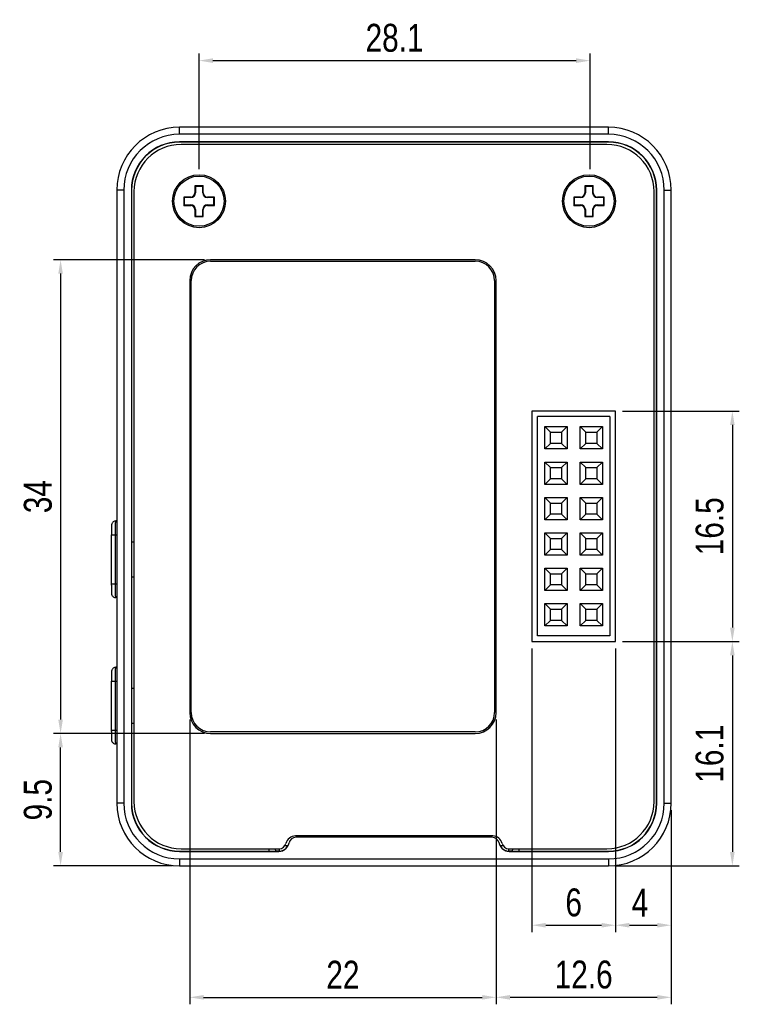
# Model space of a CAD drawing. Header units: millimetres. Extents: x 135 to 308, y 178 to 291.
# Tile 6 of 6: x 256 to 308, y 197 to 267. Entities that reach past the tile are written whole.
import ezdxf

# ---------------------------------------------------------------- set-up
doc = ezdxf.new("R2010")
doc.units = ezdxf.units.MM
doc.header["$LTSCALE"] = 0.5
doc.header["$PDMODE"] = 3
doc.header["$PDSIZE"] = 0.3125
doc.layers.get('0').update_dxf_attribs({"linetype": 'CONTINUOUS'})
doc.layers.get('Defpoints').update_dxf_attribs({"linetype": 'CONTINUOUS'})
doc.layers.add('dim', color=6, linetype='CONTINUOUS')
doc.styles.get("Standard").update_dxf_attribs({"font": 'txt', "width": 0.8})
doc.dimstyles.get("Standard").update_dxf_attribs({"dimtxt": 2, "dimasz": 1, "dimexe": 0.5, "dimexo": 0.5, "dimtad": 1, "dimtoh": 1, "dimdec": 1, "dimdsep": 46, "dimtxsty": 'Standard', "dimblk1": '_FILLED', "dimblk2": '_FILLED', "dimcen": 0.09, "dimazin": 2, "dimtp": 0.01, "dimtm": 0.01, "dimtfac": 1, "dimtofl": 0, "dimtmove": 0, "dimatfit": 3, "dimfxl": 1, "dimtolj": 1, "dimarcsym": 0})

# ---------------------------------------------------------------- blocks, each defined once
blk = doc.blocks.new('*D11')
at = {"layer": 'Defpoints', "color": 0}
for p in [(270.086, 250.269), (259.255, 216.269), (270.086, 216.269)]:
    blk.add_point(p, dxfattribs=at)
at = {"layer": 'dim', "color": 0, "lineweight": -2}
for p, q in [((269.586, 250.269), (258.755, 250.269)), ((259.255, 249.269), (259.255, 217.269)), ((269.586, 216.269), (258.755, 216.269))]:
    blk.add_line(p, q, dxfattribs=at)
at = {"layer": 'dim', "color": 0}
for points in [[(259.422, 249.269), (259.089, 249.269), (259.255, 250.269)], [(259.089, 217.269), (259.422, 217.269), (259.255, 216.269)]]:
    blk.add_solid(points, dxfattribs=at)
at = {"layer": 'dim', "color": 0, "insert": (257.63, 233.269), "char_height": 2, "attachment_point": 5, "rotation": 90}
blk.add_mtext('\\A1;34', dxfattribs=at)
blk = doc.blocks.new('_FILLED')
at = {"color": 0, "linetype": 'ByBlock'}
blk.add_solid([(0, 0), (-1, 0.167), (-1, -0.167)], dxfattribs=at)
blk = doc.blocks.new('*D13')
at = {"layer": 'Defpoints', "color": 0}
for p in [(299.096, 239.409), (299.096, 222.869), (307.489, 222.869)]:
    blk.add_point(p, dxfattribs=at)
at = {"layer": 'dim', "color": 0, "lineweight": -2}
for p, q in [((299.596, 239.409), (307.989, 239.409)), ((307.489, 238.409), (307.489, 223.869)), ((299.596, 222.869), (307.989, 222.869))]:
    blk.add_line(p, q, dxfattribs=at)
at = {"layer": 'dim', "color": 0}
for points in [[(307.656, 238.409), (307.322, 238.409), (307.489, 239.409)], [(307.322, 223.869), (307.656, 223.869), (307.489, 222.869)]]:
    blk.add_solid(points, dxfattribs=at)
at = {"layer": 'dim', "color": 0, "insert": (305.864, 231.139), "char_height": 2, "attachment_point": 5, "rotation": 90}
blk.add_mtext('\\A1;16.5', dxfattribs=at)
blk = doc.blocks.new('*D14')
at = {"layer": 'Defpoints', "color": 0}
for p in [(293.096, 222.869), (299.096, 222.869), (299.096, 202.509)]:
    blk.add_point(p, dxfattribs=at)
at = {"layer": 'dim', "color": 0, "lineweight": -2}
for p, q in [((293.096, 222.369), (293.096, 202.009)), ((299.096, 222.369), (299.096, 202.009)), ((294.096, 202.509), (298.096, 202.509))]:
    blk.add_line(p, q, dxfattribs=at)
at = {"layer": 'dim', "color": 0}
for points in [[(294.096, 202.676), (294.096, 202.342), (293.096, 202.509)], [(298.096, 202.342), (298.096, 202.676), (299.096, 202.509)]]:
    blk.add_solid(points, dxfattribs=at)
at = {"layer": 'dim', "color": 0, "insert": (296.096, 204.134), "char_height": 2, "attachment_point": 5}
blk.add_mtext('\\A1;6', dxfattribs=at)
blk = doc.blocks.new('*D15')
at = {"layer": 'Defpoints', "color": 0}
for p in [(299.096, 222.869), (298.596, 206.767), (307.489, 206.767)]:
    blk.add_point(p, dxfattribs=at)
at = {"layer": 'dim', "color": 0, "lineweight": -2}
for p, q in [((299.596, 222.869), (307.989, 222.869)), ((307.489, 221.869), (307.489, 207.767)), ((299.096, 206.767), (307.989, 206.767))]:
    blk.add_line(p, q, dxfattribs=at)
at = {"layer": 'dim', "color": 0}
for points in [[(307.656, 221.869), (307.322, 221.869), (307.489, 222.869)], [(307.322, 207.767), (307.656, 207.767), (307.489, 206.767)]]:
    blk.add_solid(points, dxfattribs=at)
at = {"layer": 'dim', "color": 0, "insert": (305.864, 214.818), "char_height": 2, "attachment_point": 5, "rotation": 90}
blk.add_mtext('\\A1;16.1', dxfattribs=at)
blk = doc.blocks.new('*D17')
at = {"layer": 'Defpoints', "color": 0}
for p in [(297.274, 264.558), (269.196, 256.269), (297.274, 256.269)]:
    blk.add_point(p, dxfattribs=at)
at = {"layer": 'dim', "color": 0, "lineweight": -2}
for p, q in [((269.196, 256.769), (269.196, 265.058)), ((297.274, 256.769), (297.274, 265.058)), ((270.196, 264.558), (296.274, 264.558))]:
    blk.add_line(p, q, dxfattribs=at)
at = {"layer": 'dim', "color": 0}
for points in [[(270.196, 264.725), (270.196, 264.391), (269.196, 264.558)], [(296.274, 264.391), (296.274, 264.725), (297.274, 264.558)]]:
    blk.add_solid(points, dxfattribs=at)
at = {"layer": 'dim', "color": 0, "insert": (283.235, 266.183), "char_height": 2, "attachment_point": 5}
blk.add_mtext('\\A1;28.1', dxfattribs=at)
blk = doc.blocks.new('*D18')
at = {"layer": 'Defpoints', "color": 0}
for p in [(268.525, 217.769), (290.525, 217.769), (290.525, 197.334)]:
    blk.add_point(p, dxfattribs=at)
at = {"layer": 'dim', "color": 0, "lineweight": -2}
for p, q in [((268.525, 217.269), (268.525, 196.834)), ((290.525, 217.269), (290.525, 196.834)), ((269.525, 197.334), (289.525, 197.334))]:
    blk.add_line(p, q, dxfattribs=at)
at = {"layer": 'dim', "color": 0}
for points in [[(269.525, 197.501), (269.525, 197.167), (268.525, 197.334)], [(289.525, 197.167), (289.525, 197.501), (290.525, 197.334)]]:
    blk.add_solid(points, dxfattribs=at)
at = {"layer": 'dim', "color": 0, "insert": (279.525, 198.959), "char_height": 2, "attachment_point": 5}
blk.add_mtext('\\A1;22', dxfattribs=at)
blk = doc.blocks.new('*D19')
at = {"layer": 'Defpoints', "color": 0}
for p in [(259.255, 216.269), (270.025, 216.269), (267.796, 206.767)]:
    blk.add_point(p, dxfattribs=at)
at = {"layer": 'dim', "color": 0, "lineweight": -2}
for p, q in [((269.525, 216.269), (258.755, 216.269)), ((259.255, 207.767), (259.255, 215.269)), ((267.296, 206.767), (258.755, 206.767))]:
    blk.add_line(p, q, dxfattribs=at)
at = {"layer": 'dim', "color": 0}
for points in [[(259.422, 215.269), (259.089, 215.269), (259.255, 216.269)], [(259.089, 207.767), (259.422, 207.767), (259.255, 206.767)]]:
    blk.add_solid(points, dxfattribs=at)
at = {"layer": 'dim', "color": 0, "insert": (257.63, 211.518), "char_height": 2, "attachment_point": 5, "rotation": 90}
blk.add_mtext('\\A1;9.5', dxfattribs=at)
blk = doc.blocks.new('*D20')
at = {"layer": 'Defpoints', "color": 0}
for p in [(290.525, 217.769), (303.098, 211.24), (290.525, 197.334)]:
    blk.add_point(p, dxfattribs=at)
at = {"layer": 'dim', "color": 0, "lineweight": -2}
for p, q in [((290.525, 217.269), (290.525, 196.834)), ((303.098, 210.74), (303.098, 196.834)), ((302.098, 197.334), (291.525, 197.334))]:
    blk.add_line(p, q, dxfattribs=at)
at = {"layer": 'dim', "color": 0}
for points in [[(291.525, 197.501), (291.525, 197.167), (290.525, 197.334)], [(302.098, 197.167), (302.098, 197.501), (303.098, 197.334)]]:
    blk.add_solid(points, dxfattribs=at)
at = {"layer": 'dim', "color": 0, "insert": (296.811, 198.959), "char_height": 2, "attachment_point": 5}
blk.add_mtext('\\A1;12.6', dxfattribs=at)
blk = doc.blocks.new('*D21')
at = {"layer": 'Defpoints', "color": 0}
for p in [(299.096, 222.869), (303.098, 211.269), (303.098, 202.509)]:
    blk.add_point(p, dxfattribs=at)
at = {"layer": 'dim', "color": 0, "lineweight": -2}
for p, q in [((299.096, 222.369), (299.096, 202.009)), ((303.098, 210.769), (303.098, 202.009)), ((300.096, 202.509), (302.098, 202.509))]:
    blk.add_line(p, q, dxfattribs=at)
at = {"layer": 'dim', "color": 0}
for points in [[(300.096, 202.676), (300.096, 202.342), (299.096, 202.509)], [(302.098, 202.342), (302.098, 202.676), (303.098, 202.509)]]:
    blk.add_solid(points, dxfattribs=at)
at = {"layer": 'dim', "color": 0, "insert": (300.859, 204.134), "char_height": 2, "attachment_point": 5}
blk.add_mtext('\\A1;4', dxfattribs=at)

msp = doc.modelspace()

# ---------------------------------------------------------------- linework, layer by layer
at = {"linetype": 'Continuous'}
for p, q in [((267.796, 259.271), (267.796, 259.771)), ((298.596, 259.771), (267.796, 259.771)), ((298.596, 259.271), (298.596, 259.771)), ((298.596, 259.271), (267.796, 259.271)), ((267.796, 258.729), (267.796, 258.711)), ((298.596, 258.729), (267.796, 258.729)), ((298.596, 258.711), (267.796, 258.711)), ((298.596, 258.729), (298.596, 258.711)), ((298.488, 258.541), (267.905, 258.541)), ((263.295, 255.269), (263.295, 211.269)), ((263.795, 255.269), (263.295, 255.269)), ((263.795, 255.269), (263.795, 211.269)), ((264.336, 255.269), (264.336, 211.269)), ((264.336, 255.269), (264.355, 255.269)), ((264.355, 255.269), (264.355, 211.269)), ((264.525, 255.161), (264.525, 211.377)), ((268.896, 255.569), (268.896, 255.069)), ((268.896, 255.569), (268.933, 255.532)), ((269.496, 255.569), (268.896, 255.569)), ((268.933, 255.532), (268.933, 255.069)), ((269.46, 255.532), (268.933, 255.532)), ((269.496, 255.569), (269.46, 255.532)), ((269.46, 255.069), (269.46, 255.532)), ((269.496, 255.069), (269.496, 255.569)), ((296.896, 255.569), (296.896, 255.069)), ((297.496, 255.569), (296.896, 255.569)), ((296.896, 255.569), (296.933, 255.532)), ((296.933, 255.532), (296.933, 255.069)), ((297.46, 255.532), (296.933, 255.532)), ((297.496, 255.569), (297.46, 255.532)), ((297.46, 255.069), (297.46, 255.532)), ((297.496, 255.069), (297.496, 255.569)), ((301.868, 211.377), (301.868, 255.161)), ((302.038, 211.269), (302.038, 255.269)), ((302.056, 255.269), (302.038, 255.269)), ((302.056, 211.269), (302.056, 255.269)), ((302.598, 211.269), (302.598, 255.269)), ((302.598, 255.269), (303.098, 255.269)), ((303.098, 211.269), (303.098, 255.269)), ((268.096, 254.769), (268.096, 254.169)), ((268.096, 254.769), (268.133, 254.732)), ((268.596, 254.769), (268.096, 254.769)), ((268.133, 254.732), (268.133, 254.206)), ((268.596, 254.732), (268.133, 254.732)), ((268.596, 254.769), (268.596, 254.732)), ((268.896, 255.069), (268.933, 255.069)), ((269.496, 255.069), (269.46, 255.069)), ((269.796, 254.769), (269.796, 254.732)), ((270.296, 254.769), (269.796, 254.769)), ((270.26, 254.732), (269.796, 254.732)), ((270.296, 254.769), (270.26, 254.732)), ((270.26, 254.206), (270.26, 254.732)), ((270.296, 254.169), (270.296, 254.769)), ((296.096, 254.769), (296.096, 254.169)), ((296.596, 254.769), (296.096, 254.769)), ((296.096, 254.769), (296.133, 254.732)), ((296.133, 254.732), (296.133, 254.206)), ((296.596, 254.732), (296.133, 254.732)), ((296.596, 254.769), (296.596, 254.732)), ((296.896, 255.069), (296.933, 255.069)), ((297.496, 255.069), (297.46, 255.069)), ((297.796, 254.769), (297.796, 254.732)), ((298.296, 254.769), (297.796, 254.769)), ((298.26, 254.732), (297.796, 254.732)), ((298.296, 254.769), (298.26, 254.732)), ((298.26, 254.206), (298.26, 254.732)), ((298.296, 254.169), (298.296, 254.769)), ((268.096, 254.169), (268.133, 254.206)), ((268.096, 254.169), (268.596, 254.169)), ((268.133, 254.206), (268.596, 254.206)), ((268.596, 254.169), (268.596, 254.206)), ((268.896, 253.869), (268.896, 253.369)), ((268.896, 253.869), (268.933, 253.869)), ((268.933, 253.869), (268.933, 253.406)), ((269.46, 253.406), (269.46, 253.869)), ((269.496, 253.869), (269.46, 253.869)), ((269.496, 253.369), (269.496, 253.869)), ((269.796, 254.169), (269.796, 254.206)), ((269.796, 254.206), (270.26, 254.206)), ((269.796, 254.169), (270.296, 254.169)), ((270.296, 254.169), (270.26, 254.206)), ((296.096, 254.169), (296.133, 254.206)), ((296.096, 254.169), (296.596, 254.169)), ((296.133, 254.206), (296.596, 254.206)), ((296.596, 254.169), (296.596, 254.206)), ((296.896, 253.869), (296.896, 253.369)), ((296.896, 253.869), (296.933, 253.869)), ((296.933, 253.869), (296.933, 253.406)), ((297.46, 253.406), (297.46, 253.869)), ((297.496, 253.869), (297.46, 253.869)), ((297.496, 253.369), (297.496, 253.869)), ((297.796, 254.169), (297.796, 254.206)), ((297.796, 254.206), (298.26, 254.206)), ((297.796, 254.169), (298.296, 254.169)), ((298.296, 254.169), (298.26, 254.206)), ((268.896, 253.369), (268.933, 253.406)), ((268.896, 253.369), (269.496, 253.369)), ((268.933, 253.406), (269.46, 253.406)), ((269.496, 253.369), (269.46, 253.406)), ((296.896, 253.369), (296.933, 253.406)), ((296.896, 253.369), (297.496, 253.369)), ((296.933, 253.406), (297.46, 253.406)), ((297.496, 253.369), (297.46, 253.406)), ((289.025, 250.269), (270.025, 250.269)), ((270.025, 250.159), (289.025, 250.159)), ((268.525, 248.769), (268.525, 217.769)), ((268.635, 217.769), (268.635, 248.769)), ((290.415, 248.769), (290.415, 217.769)), ((290.525, 217.769), (290.525, 248.769)), ((293.096, 239.409), (293.096, 222.869)), ((299.096, 239.409), (293.096, 239.409)), ((293.497, 223.27), (293.497, 239.01)), ((298.697, 239.01), (293.497, 239.01)), ((298.697, 239.01), (298.697, 223.27)), ((299.096, 222.869), (299.096, 239.409)), ((294.027, 236.69), (294.027, 238.29)), ((294.027, 238.29), (295.627, 238.29)), ((294.027, 238.29), (294.427, 237.89)), ((295.627, 238.29), (295.227, 237.89)), ((295.627, 238.29), (295.627, 236.69)), ((296.567, 238.29), (298.167, 238.29)), ((296.567, 236.69), (296.567, 238.29)), ((296.567, 238.29), (296.967, 237.89)), ((298.167, 238.29), (297.767, 237.89)), ((298.167, 238.29), (298.167, 236.69)), ((294.427, 237.89), (295.227, 237.89)), ((294.427, 237.09), (294.427, 237.89)), ((295.227, 237.89), (295.227, 237.09)), ((296.967, 237.89), (297.767, 237.89)), ((296.967, 237.09), (296.967, 237.89)), ((297.767, 237.89), (297.767, 237.09)), ((294.027, 236.69), (294.427, 237.09)), ((295.227, 237.09), (294.427, 237.09)), ((295.627, 236.69), (295.227, 237.09)), ((296.567, 236.69), (296.967, 237.09)), ((297.767, 237.09), (296.967, 237.09)), ((298.167, 236.69), (297.767, 237.09)), ((295.627, 236.69), (294.027, 236.69)), ((298.167, 236.69), (296.567, 236.69)), ((294.027, 235.75), (295.627, 235.75)), ((294.027, 234.15), (294.027, 235.75)), ((294.027, 235.75), (294.427, 235.35)), ((294.427, 235.35), (295.227, 235.35)), ((294.427, 234.55), (294.427, 235.35)), ((295.627, 235.75), (295.227, 235.35)), ((295.227, 235.35), (295.227, 234.55)), ((295.627, 235.75), (295.627, 234.15)), ((296.567, 235.75), (298.167, 235.75)), ((296.567, 234.15), (296.567, 235.75)), ((296.567, 235.75), (296.967, 235.35)), ((296.967, 235.35), (297.767, 235.35)), ((296.967, 234.55), (296.967, 235.35)), ((298.167, 235.75), (297.767, 235.35)), ((297.767, 235.35), (297.767, 234.55)), ((298.167, 235.75), (298.167, 234.15)), ((294.027, 234.15), (294.427, 234.55)), ((295.627, 234.15), (294.027, 234.15)), ((295.227, 234.55), (294.427, 234.55)), ((295.627, 234.15), (295.227, 234.55)), ((296.567, 234.15), (296.967, 234.55)), ((298.167, 234.15), (296.567, 234.15)), ((297.767, 234.55), (296.967, 234.55)), ((298.167, 234.15), (297.767, 234.55)), ((294.027, 233.21), (295.627, 233.21)), ((294.027, 231.61), (294.027, 233.21)), ((294.027, 233.21), (294.427, 232.81)), ((295.627, 233.21), (295.227, 232.81)), ((295.627, 233.21), (295.627, 231.61)), ((296.567, 233.21), (298.167, 233.21)), ((296.567, 231.61), (296.567, 233.21)), ((296.567, 233.21), (296.967, 232.81)), ((298.167, 233.21), (297.767, 232.81)), ((298.167, 233.21), (298.167, 231.61)), ((294.427, 232.81), (295.227, 232.81)), ((294.427, 232.01), (294.427, 232.81)), ((295.227, 232.81), (295.227, 232.01)), ((296.967, 232.81), (297.767, 232.81)), ((296.967, 232.01), (296.967, 232.81)), ((297.767, 232.81), (297.767, 232.01)), ((294.027, 231.61), (294.427, 232.01)), ((295.227, 232.01), (294.427, 232.01)), ((295.627, 231.61), (295.227, 232.01)), ((296.567, 231.61), (296.967, 232.01)), ((297.767, 232.01), (296.967, 232.01)), ((298.167, 231.61), (297.767, 232.01)), ((263.295, 231.519), (263.215, 231.519)), ((295.627, 231.61), (294.027, 231.61)), ((298.167, 231.61), (296.567, 231.61)), ((262.904, 230.85), (262.903, 230.737)), ((262.903, 230.737), (262.903, 230.613)), ((262.903, 230.613), (262.903, 230.519)), ((262.903, 226.918), (262.903, 230.519)), ((262.903, 230.519), (263.295, 230.519)), ((262.905, 230.949), (262.904, 230.85)), ((262.907, 231.033), (262.905, 230.949)), ((263.203, 227.019), (263.203, 230.519)), ((294.027, 230.67), (295.627, 230.67)), ((294.027, 230.67), (294.427, 230.27)), ((294.027, 229.07), (294.027, 230.67)), ((295.627, 230.67), (295.227, 230.27)), ((295.627, 230.67), (295.627, 229.07)), ((296.567, 230.67), (298.167, 230.67)), ((296.567, 230.67), (296.967, 230.27)), ((296.567, 229.07), (296.567, 230.67)), ((298.167, 230.67), (297.767, 230.27)), ((298.167, 230.67), (298.167, 229.07)), ((264.355, 230.019), (264.525, 230.019)), ((294.427, 230.27), (295.227, 230.27)), ((294.427, 229.47), (294.427, 230.27)), ((295.227, 230.27), (295.227, 229.47)), ((296.967, 230.27), (297.767, 230.27)), ((296.967, 229.47), (296.967, 230.27)), ((297.767, 230.27), (297.767, 229.47)), ((294.027, 229.07), (294.427, 229.47)), ((295.627, 229.07), (294.027, 229.07)), ((295.227, 229.47), (294.427, 229.47)), ((295.627, 229.07), (295.227, 229.47)), ((296.567, 229.07), (296.967, 229.47)), ((298.167, 229.07), (296.567, 229.07)), ((297.767, 229.47), (296.967, 229.47)), ((298.167, 229.07), (297.767, 229.47)), ((294.027, 228.13), (295.627, 228.13)), ((294.027, 228.13), (294.427, 227.73)), ((294.027, 226.53), (294.027, 228.13)), ((294.427, 227.73), (295.227, 227.73)), ((294.427, 226.93), (294.427, 227.73)), ((295.627, 228.13), (295.227, 227.73)), ((295.227, 227.73), (295.227, 226.93)), ((295.627, 228.13), (295.627, 226.53)), ((296.567, 228.13), (298.167, 228.13)), ((296.567, 228.13), (296.967, 227.73)), ((296.567, 226.53), (296.567, 228.13)), ((296.967, 227.73), (297.767, 227.73)), ((296.967, 226.93), (296.967, 227.73)), ((298.167, 228.13), (297.767, 227.73)), ((297.767, 227.73), (297.767, 226.93)), ((298.167, 228.13), (298.167, 226.53)), ((262.903, 227.019), (263.295, 227.019)), ((262.903, 226.918), (262.903, 226.791)), ((264.355, 227.519), (264.525, 227.519)), ((294.027, 226.53), (294.427, 226.93)), ((295.227, 226.93), (294.427, 226.93)), ((295.627, 226.53), (295.227, 226.93)), ((296.567, 226.53), (296.967, 226.93)), ((297.767, 226.93), (296.967, 226.93)), ((298.167, 226.53), (297.767, 226.93)), ((262.903, 226.791), (262.904, 226.677)), ((262.904, 226.677), (262.905, 226.577)), ((262.905, 226.577), (262.907, 226.493)), ((262.907, 226.493), (262.908, 226.425)), ((295.627, 226.53), (294.027, 226.53)), ((298.167, 226.53), (296.567, 226.53)), ((263.295, 226.019), (263.215, 226.019)), ((294.027, 225.59), (295.627, 225.59)), ((294.027, 225.59), (294.427, 225.19)), ((294.027, 223.99), (294.027, 225.59)), ((295.627, 225.59), (295.227, 225.19)), ((295.627, 225.59), (295.627, 223.99)), ((296.567, 225.59), (298.167, 225.59)), ((296.567, 225.59), (296.967, 225.19)), ((296.567, 223.99), (296.567, 225.59)), ((298.167, 225.59), (297.767, 225.19)), ((298.167, 225.59), (298.167, 223.99)), ((294.427, 225.19), (295.227, 225.19)), ((294.427, 224.39), (294.427, 225.19)), ((295.227, 225.19), (295.227, 224.39)), ((296.967, 225.19), (297.767, 225.19)), ((296.967, 224.39), (296.967, 225.19)), ((297.767, 225.19), (297.767, 224.39)), ((294.027, 223.99), (294.427, 224.39)), ((295.227, 224.39), (294.427, 224.39)), ((295.627, 223.99), (295.227, 224.39)), ((296.567, 223.99), (296.967, 224.39)), ((297.767, 224.39), (296.967, 224.39)), ((298.167, 223.99), (297.767, 224.39)), ((295.627, 223.99), (294.027, 223.99)), ((298.167, 223.99), (296.567, 223.99)), ((293.096, 222.869), (299.096, 222.869)), ((298.697, 223.27), (293.497, 223.27)), ((262.907, 220.533), (262.905, 220.449)), ((263.295, 221.019), (263.215, 221.019)), ((262.904, 220.35), (262.903, 220.237)), ((262.903, 220.237), (262.903, 220.113)), ((262.903, 220.113), (262.903, 220.019)), ((262.903, 216.418), (262.903, 220.019)), ((262.903, 220.019), (263.295, 220.019)), ((262.905, 220.449), (262.904, 220.35)), ((263.203, 216.519), (263.203, 220.019)), ((264.355, 219.519), (264.525, 219.519)), ((264.355, 217.019), (264.525, 217.019)), ((262.903, 216.519), (263.295, 216.519)), ((262.903, 216.418), (262.903, 216.291)), ((262.903, 216.291), (262.904, 216.177)), ((289.025, 216.379), (270.025, 216.379)), ((270.025, 216.269), (289.025, 216.269)), ((262.904, 216.177), (262.905, 216.077)), ((262.905, 216.077), (262.907, 215.993)), ((262.907, 215.993), (262.908, 215.925)), ((263.295, 215.519), (263.215, 215.519)), ((263.795, 211.269), (263.295, 211.269)), ((264.336, 211.269), (264.355, 211.269)), ((302.056, 211.269), (302.038, 211.269)), ((302.598, 211.269), (303.098, 211.269)), ((290.28, 208.917), (276.113, 208.917)), ((290.246, 208.819), (276.146, 208.819)), ((267.796, 207.827), (274.239, 207.827)), ((267.796, 207.809), (267.796, 207.827)), ((267.796, 207.809), (274.92, 207.809)), ((267.905, 207.997), (274.946, 207.997)), ((274.239, 207.827), (274.23, 207.997)), ((274.703, 207.83), (274.694, 207.997)), ((274.981, 207.832), (274.973, 207.999)), ((274.981, 207.832), (275.066, 207.832)), ((275.57, 208.197), (275.346, 208.197)), ((291.046, 208.197), (290.823, 208.197)), ((291.327, 207.832), (291.412, 207.832)), ((291.42, 207.999), (291.412, 207.832)), ((291.446, 207.997), (298.488, 207.997)), ((291.473, 207.809), (298.596, 207.809)), ((291.699, 207.997), (291.69, 207.83)), ((292.163, 207.997), (292.154, 207.827)), ((292.154, 207.827), (298.596, 207.827)), ((298.596, 207.809), (298.596, 207.827)), ((267.796, 207.267), (298.596, 207.267)), ((267.796, 207.267), (267.796, 206.767)), ((298.596, 207.267), (298.596, 206.767)), ((267.796, 206.767), (298.596, 206.767))]:
    msp.add_line(p, q, dxfattribs=at)
for points in [[(263.215, 231.519), (263.168, 231.515), (263.121, 231.504), (263.076, 231.485), (263.036, 231.46), (263.001, 231.43), (262.972, 231.396), (262.95, 231.36), (262.934, 231.325), (262.924, 231.293), (262.918, 231.266), (262.915, 231.246), (262.913, 231.23), (262.912, 231.214), (262.911, 231.197), (262.91, 231.178), (262.91, 231.156), (262.909, 231.131), (262.908, 231.102), (262.907, 231.033)], [(262.908, 226.425), (262.909, 226.397), (262.91, 226.372), (262.911, 226.35), (262.912, 226.332), (262.913, 226.315), (262.914, 226.298), (262.917, 226.278), (262.922, 226.252), (262.931, 226.22), (262.946, 226.185), (262.968, 226.149), (262.996, 226.114), (263.031, 226.082), (263.072, 226.055), (263.117, 226.035), (263.166, 226.023), (263.215, 226.019)], [(263.215, 221.019), (263.168, 221.015), (263.121, 221.004), (263.076, 220.985), (263.036, 220.96), (263.001, 220.93), (262.972, 220.896), (262.95, 220.86), (262.934, 220.825), (262.924, 220.793), (262.918, 220.766), (262.915, 220.746), (262.913, 220.73), (262.912, 220.714), (262.911, 220.697), (262.91, 220.678), (262.91, 220.656), (262.909, 220.631), (262.908, 220.602), (262.907, 220.533)], [(262.908, 215.925), (262.909, 215.897), (262.91, 215.872), (262.911, 215.85), (262.912, 215.832), (262.913, 215.815), (262.914, 215.798), (262.917, 215.778), (262.922, 215.752), (262.931, 215.72), (262.946, 215.685), (262.968, 215.649), (262.996, 215.614), (263.031, 215.582), (263.072, 215.555), (263.117, 215.535), (263.166, 215.523), (263.215, 215.519)]]:
    msp.add_lwpolyline(points, dxfattribs=at)
for centre, radius in [((269.196, 254.469), 1.9), ((269.196, 254.469), 1.8), ((297.196, 254.469), 1.9), ((297.196, 254.469), 1.8)]:
    msp.add_circle(centre, radius, dxfattribs=at)
for centre, radius, start, end in [((267.796, 255.269), 4.502, 90, 180), ((298.596, 255.269), 4.502, 0, 90), ((267.796, 255.269), 4.002, 90, 180), ((267.796, 255.269), 3.46, 90, 180), ((267.796, 255.269), 3.442, 90, 180), ((298.596, 255.269), 4.002, 0, 90), ((298.596, 255.269), 3.46, 0, 90), ((298.596, 255.269), 3.442, 0, 90), ((267.905, 255.161), 3.38, 90, 180), ((298.488, 255.161), 3.38, 0, 90), ((268.596, 255.069), 0.337, 270, 0), ((268.596, 255.069), 0.3, 270, 0), ((269.796, 255.069), 0.337, 180, 270), ((269.796, 255.069), 0.3, 180, 270), ((296.596, 255.069), 0.337, 270, 0), ((296.596, 255.069), 0.3, 270, 0), ((297.796, 255.069), 0.337, 180, 270), ((297.796, 255.069), 0.3, 180, 270), ((268.596, 253.869), 0.337, 0, 90), ((268.596, 253.869), 0.3, 0, 90), ((269.796, 253.869), 0.337, 90, 180), ((269.796, 253.869), 0.3, 90, 180), ((296.596, 253.869), 0.337, 0, 90), ((296.596, 253.869), 0.3, 0, 90), ((297.796, 253.869), 0.337, 90, 180), ((297.796, 253.869), 0.3, 90, 180), ((270.025, 248.769), 1.5, 90, 180), ((270.025, 248.769), 1.39, 90, 180), ((289.025, 248.769), 1.5, 0, 90), ((289.025, 248.769), 1.39, 0, 90), ((270.025, 217.769), 1.5, 180, 270), ((270.025, 217.769), 1.39, 180, 270), ((289.025, 217.769), 1.5, 270, 0), ((289.025, 217.769), 1.39, 270, 0), ((267.905, 211.377), 3.38, 180, 270), ((298.488, 211.377), 3.38, 270, 0), ((267.796, 211.269), 4.502, 180, 270), ((267.796, 211.269), 4.002, 180, 270), ((267.796, 211.269), 3.46, 180, 270), ((267.796, 211.269), 3.442, 180, 270), ((298.596, 211.269), 4.502, 270, 0), ((298.596, 211.269), 4.002, 270, 0), ((298.596, 211.269), 3.46, 270, 0), ((298.596, 211.269), 3.442, 270, 0), ((276.113, 208.217), 0.7, 90, 166.5066), ((276.146, 208.319), 0.5, 90, 168.92914), ((290.246, 208.319), 0.5, 11.07086, 90), ((290.28, 208.217), 0.7, 13.4934, 90), ((274.92, 208.559), 0.75, 270.00131, 348.92962), ((276.146, 207.569), 1.25, 168.53209, 168.93181), ((274.922, 208.568), 0.75, 269.99085, 330.2727), ((274.946, 208.497), 0.5, 270, 346.5066), ((274.918, 208.569), 0.754, 330.34091, 348.24395), ((291.475, 208.569), 0.754, 191.75605, 209.65909), ((291.473, 208.559), 0.75, 191.07038, 269.99869), ((291.471, 208.568), 0.75, 209.7273, 270.00915), ((291.446, 208.497), 0.5, 193.4934, 270), ((290.246, 207.569), 1.25, 11.06819, 11.46791)]:
    msp.add_arc(centre, radius, start, end, dxfattribs=at)
for centre, major_axis, start_param, end_param in [((274.239, 207.832), (0.501, 0), -1.57034, -0.38394), ((274.981, 207.829), (0.3, 0), 7.854438, 9.040838), ((291.412, 207.829), (0.3, 0), 6.667125, 7.853525), ((292.154, 207.832), (0.501, 0), -2.757653, -1.571253)]:
    msp.add_ellipse(centre, major_axis=major_axis, ratio=0.008715, start_param=start_param, end_param=end_param, dxfattribs=at)
for points, knots in [([(263.203, 230.519), (263.203, 230.584), (263.203, 230.712), (263.203, 230.897), (263.204, 231.043), (263.205, 231.151), (263.206, 231.224), (263.207, 231.289), (263.208, 231.348), (263.209, 231.398), (263.21, 231.44), (263.211, 231.469), (263.212, 231.488), (263.212, 231.499), (263.213, 231.507), (263.213, 231.514), (263.214, 231.517), (263.214, 231.519), (263.215, 231.519)], [0, 0, 0, 0, 0.19504, 0.382554, 0.555382, 0.634179, 0.706867, 0.772753, 0.831197, 0.881641, 0.923603, 0.956674, 0.969776, 0.980547, 0.988957, 0.994992, 0.998653, 1, 1, 1, 1]), ([(263.215, 226.019), (263.214, 226.019), (263.214, 226.021), (263.213, 226.024), (263.213, 226.031), (263.212, 226.039), (263.212, 226.05), (263.211, 226.069), (263.21, 226.098), (263.209, 226.14), (263.208, 226.19), (263.207, 226.248), (263.206, 226.314), (263.205, 226.387), (263.204, 226.495), (263.203, 226.641), (263.203, 226.826), (263.203, 226.954), (263.203, 227.019)], [0, 0, 0, 0, 0.001347, 0.005006, 0.01104, 0.019447, 0.030214, 0.043311, 0.076375, 0.118326, 0.168765, 0.227203, 0.293085, 0.365768, 0.444559, 0.617388, 0.804933, 1, 1, 1, 1]), ([(263.203, 220.019), (263.203, 220.084), (263.203, 220.212), (263.203, 220.397), (263.204, 220.543), (263.205, 220.651), (263.206, 220.724), (263.207, 220.789), (263.208, 220.848), (263.209, 220.898), (263.21, 220.94), (263.211, 220.969), (263.212, 220.988), (263.212, 220.999), (263.213, 221.007), (263.213, 221.014), (263.214, 221.017), (263.214, 221.019), (263.215, 221.019)], [0, 0, 0, 0, 0.19504, 0.382554, 0.555382, 0.634179, 0.706867, 0.772753, 0.831197, 0.881641, 0.923603, 0.956674, 0.969776, 0.980547, 0.988957, 0.994992, 0.998653, 1, 1, 1, 1]), ([(263.215, 215.519), (263.214, 215.519), (263.214, 215.521), (263.213, 215.524), (263.213, 215.531), (263.212, 215.539), (263.212, 215.55), (263.211, 215.569), (263.21, 215.598), (263.209, 215.64), (263.208, 215.69), (263.207, 215.748), (263.206, 215.814), (263.205, 215.887), (263.204, 215.995), (263.203, 216.141), (263.203, 216.326), (263.203, 216.454), (263.203, 216.519)], [0, 0, 0, 0, 0.001347, 0.005006, 0.01104, 0.019447, 0.030214, 0.043311, 0.076375, 0.118326, 0.168765, 0.227203, 0.293085, 0.365768, 0.444559, 0.617388, 0.804933, 1, 1, 1, 1])]:
    msp.add_open_spline(points, degree=3, knots=knots, dxfattribs=at)

# ---------------------------------------------------------------- dimensions: what is measured, and where the dimension line sits
at = {"layer": 'dim'}
for base, p1, p2, picture, middle in [((297.274, 264.558), (269.196, 256.269), (297.274, 256.269), '*D17', (283.235, 266.183)), ((290.525, 197.334), (268.525, 217.769), (290.525, 217.769), '*D18', (279.525, 198.959))]:
    dim = msp.add_linear_dim(base=base, p1=p1, p2=p2, dimstyle='Standard', dxfattribs=at)
    dim.commit()
    dim.dimension.update_dxf_attribs({"geometry": picture, "text_midpoint": middle})
for base, p1, p2, picture, middle in [((259.255, 216.269), (270.086, 250.269), (270.086, 216.269), '*D11', (257.63, 233.269)), ((307.489, 222.869), (299.096, 239.409), (299.096, 222.869), '*D13', (305.864, 231.139)), ((307.489, 206.767), (299.096, 222.869), (298.596, 206.767), '*D15', (305.864, 214.818))]:
    dim = msp.add_linear_dim(base=base, p1=p1, p2=p2, angle=90, dimstyle='Standard', dxfattribs=at)
    dim.commit()
    dim.dimension.update_dxf_attribs({"geometry": picture, "text_midpoint": middle})
for base, p1, p2, picture, middle in [((299.096, 202.509), (293.096, 222.869), (299.096, 222.869), '*D14', (296.096, 202.509)), ((303.098, 202.509), (299.096, 222.869), (303.098, 211.269), '*D21', (300.859, 202.509)), ((290.525, 197.334), (303.098, 211.24), (290.525, 217.769), '*D20', (296.811, 197.334))]:
    dim = msp.add_linear_dim(base=base, p1=p1, p2=p2, dimstyle='Standard', dxfattribs=at)
    dim.commit()
    dim.dimension.update_dxf_attribs({"geometry": picture, "text_midpoint": middle, "dimtype": 160})
dim = msp.add_linear_dim(base=(259.255, 216.269), p1=(267.796, 206.767), p2=(270.025, 216.269), angle=90, dimstyle='Standard', dxfattribs=at)
dim.commit()
dim.dimension.update_dxf_attribs({"geometry": '*D19', "text_midpoint": (259.255, 211.518), "dimtype": 160})

doc.saveas('drawing.dxf')
